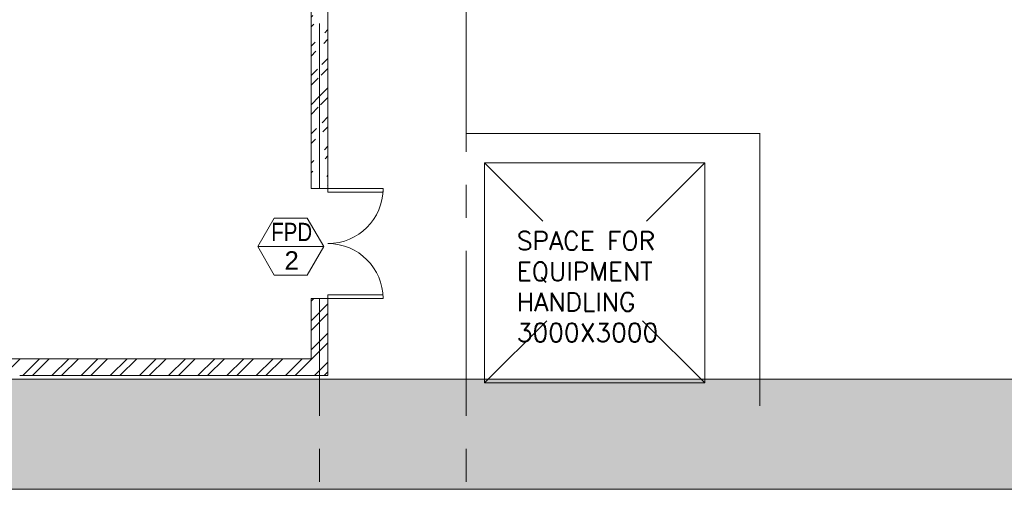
# Model space of a CAD drawing. Header units: inches. Extents: x 709340 to 1075215, y 37864 to 402163.
# Tile 11 of 56: x 814665 to 828083, y 153690 to 160092. Entities that reach past the tile are written whole.
import ezdxf
from ezdxf.enums import TextEntityAlignment as Align

# ---------------------------------------------------------------- set-up
doc = ezdxf.new("R2010")
doc.units = ezdxf.units.IN
doc.header["$LTSCALE"] = 1800
doc.header["$MEASUREMENT"] = 0
doc.linetypes.add('CENTER', pattern=[2, 1.25, -0.25, 0.25, -0.25])
doc.layers.get('0').update_dxf_attribs({"color": 253, "lineweight": 5})
for name, color, linetype, lineweight in [('2CON', 1, 'Continuous', 13), ('A-DOOR', 31, 'Continuous', 9), ('A-WIN TAG', 3, 'Continuous', 13), ('A-WIN TAG TEXT', 3, 'Continuous', 13), ('CEN', 8, 'CENTER', 18), ('DIM', 4, 'Continuous', 18), ('GRID', 8, 'CENTER', 18), ('OPENING', 40, 'Continuous', 18), ('STEEL', 231, 'Continuous', 18), ('TEXT', 3, 'Continuous', 18), ('WALL', 6, 'Continuous', 18), ('WALL HATCH', 8, 'Continuous', 13)]:
    doc.layers.add(name, color=color, linetype=linetype, lineweight=lineweight)
doc.styles.add('ROMANS', font='romans.shx')
doc.styles.get("Standard").update_dxf_attribs({"font": 'arial.ttf'})

# ---------------------------------------------------------------- blocks, each defined once
blk = doc.blocks.new('A$C606C4837')
h = blk.add_hatch()
h.set_pattern_fill('DOTS', color=8, scale=5000)
h.set_pattern_definition([(0, (0, -1000), (156.25, 312.5), [0, -312.5])])
h.paths.add_polyline_path([(-67175, -8700), (-67175, -10200), (-33175, -10200), (-33175, -8832), (-4175, -8832), (-4175, -10432), (-2675, -10432), (-1175, -10432), (-1175, -8932), (-2675, -8932), (-2675, -7332), (-34675, -7332), (-34675, -8700)])
at = {"color": 8}
blk.add_line((-67175, -8700), (-34675, -8700), dxfattribs=at)
at = {"layer": 'DIM', "color": 8}
blk.add_line((-67175, -10200), (-33175, -10200), dxfattribs=at)
blk = doc.blocks.new('M_Double-Flush - 1500 X 2100 FPD2-274474-Level 1')
at = {"layer": 'A-DOOR', "lineweight": 18}
for p, q in [((-750, 865), (-699, 865)), ((-750, 115), (-750, 865)), ((-699, 115), (-699, 865)), ((699, 115), (699, 863)), ((750, 115), (750, 865)), ((-750, 115), (-699, 115)), ((750, 115), (699, 115))]:
    blk.add_line(p, q, dxfattribs=at)
at = {"layer": 'A-DOOR'}
for centre, start, end in [((-750, 115), 0, 90), ((750, 115), 90, 180)]:
    blk.add_arc(centre, 750, start, end, dxfattribs=at)

msp = doc.modelspace()

# ---------------------------------------------------------------- hatches: boundary and pattern name
at = {"layer": 'WALL HATCH'}
h = msp.add_hatch(dxfattribs=at)
h.set_pattern_fill('ANSI32', color=256, scale=750, style=0)
h.paths.add_polyline_path([(796750.9, 168189.9), (796635.9, 168189.9), (796635.9, 160939.9), (796750.9, 160939.9)])
h.paths.add_polyline_path([(796865.9, 168189.9), (796750.9, 168189.9), (796750.9, 160939.9), (796865.9, 160939.9)])
h.paths.add_polyline_path([(796865.9, 160439.9), (796750.9, 160439.9), (796750.9, 155239.9), (807750.9, 155239.9), (807750.9, 155469.9), (796865.9, 155469.9)])
h.paths.add_polyline_path([(796750.9, 160439.9), (796635.9, 160439.9), (796635.9, 155239.9), (796750.9, 155239.9)])
h.paths.add_polyline_path([(818750.9, 155469.9), (807750.9, 155469.9), (807750.9, 155239.9), (818750.9, 155239.9)])
h.paths.add_polyline_path([(818750.9, 155483.3), (818635.9, 155483.3), (818635.9, 155469.9), (818750.9, 155469.9), (818750.9, 155239.9)])
h = msp.add_hatch(dxfattribs=at)
h.set_pattern_fill('ANSI32', color=256, scale=750, style=0)
h.set_pattern_definition([(45, (5625.52, 186761.83), (-198.87378, 198.87378), []), (45, (5758.1, 186761.83), (-198.87378, 198.87378), [])])
edge = h.paths.add_edge_path()
edge.add_line((818865.9, 160439.9), (818865.9, 157752.4))
edge.add_line((818635.9, 160439.9), (818635.9, 157752.4))
h = msp.add_hatch(dxfattribs=at)
h.set_pattern_fill('ANSI32', color=256, scale=750, style=0)
h.paths.add_polyline_path([(818865.9, 156289.9), (818750.9, 156289.9), (818750.9, 155239.9), (818865.9, 155239.9)])
h.paths.add_polyline_path([(818750.9, 156289.9), (818635.9, 156289.9), (818635.9, 155469.9), (818750.9, 155469.9)])

# ---------------------------------------------------------------- linework, layer by layer
at = {"layer": '2CON'}
msp.add_line((818809.5, 156998.4), (817909.5, 156998.4), dxfattribs=at)
at = {"layer": 'A-WIN TAG'}
msp.add_lwpolyline([(818134.5, 157388.1), (817909.5, 156998.4), (818134.5, 156608.7), (818584.5, 156608.7), (818809.5, 156998.4), (818584.5, 157388.1)], close=True, dxfattribs=at)
at = {"layer": 'CEN', "color": 250}
for p, q in [((821000.9, 158139.9), (821795.8, 157345)), ((824000.9, 158139.9), (823206, 157345)), ((821849.2, 155988.2), (821000.9, 155139.9)), ((823152.7, 155988.2), (824000.9, 155139.9))]:
    msp.add_line(p, q, dxfattribs=at)
at = {"layer": 'GRID'}
for p, q in [((818750.9, 157789.9), (818754.4, 233146.6)), ((820750.9, 140290.3), (820750.9, 198939.9)), ((818750.9, 140290.3), (818750.9, 156289.9))]:
    msp.add_line(p, q, dxfattribs=at)
at = {"layer": 'OPENING', "color": 250}
msp.add_lwpolyline([(821000.9, 158139.9), (824000.9, 158139.9), (824000.9, 155139.9), (821000.9, 155139.9)], close=True, dxfattribs=at)
at = {"layer": 'STEEL', "color": 250, "const_width": 15}
msp.add_lwpolyline([(820750.9, 158539.5), (824750.9, 158539.5), (824750.9, 154825.3)], dxfattribs=at)
at = {"layer": 'WALL'}
for p, q in [((818635.9, 160289.9), (818635.9, 157789.9)), ((818865.9, 160289.9), (818865.9, 157789.9)), ((818635.9, 157789.9), (818865.9, 157789.9)), ((818635.9, 156289.9), (818635.9, 155469.9)), ((818635.9, 156289.9), (818865.9, 156289.9)), ((818865.9, 156289.9), (818635.9, 156289.9)), ((818865.9, 156289.9), (818865.9, 155239.9)), ((796865.9, 155469.9), (814664.5, 155469.9)), ((814664.5, 155469.9), (818635.9, 155469.9)), ((814664.5, 155239.9), (818865.9, 155239.9))]:
    msp.add_line(p, q, dxfattribs=at)

# ---------------------------------------------------------------- block references
at = {"layer": 'A-DOOR', "rotation": 270}
msp.add_blockref('M_Double-Flush - 1500 X 2100 FPD2-274474-Level 1', (818750.9, 157039.9), dxfattribs=at)
at = {"layer": 'DIM'}
msp.add_blockref('A$C606C4837', (863925.9, 163889.9), dxfattribs=at)

# ---------------------------------------------------------------- texts
at = {"layer": 'A-WIN TAG TEXT', "width": 0.8}
msp.add_text('FPD', height=250, dxfattribs=at).set_placement((818370.9, 157198.3), align=Align.MIDDLE)
at = {"layer": 'A-WIN TAG TEXT'}
msp.add_text('2', height=250, dxfattribs=at).set_placement((818371.1, 156812.5), align=Align.MIDDLE)
at = {"layer": 'TEXT', "color": 250, "insert": (821438.9, 157202.9), "char_height": 250, "attachment_point": 1, "style": 'ROMANS'}
msp.add_mtext_dynamic_manual_height_columns('SPACE FOR EQUIPMENT HANDLING\\P3000X3000', width=2106.178, gutter_width=1, heights=[0], dxfattribs=at)

doc.saveas('drawing.dxf')
